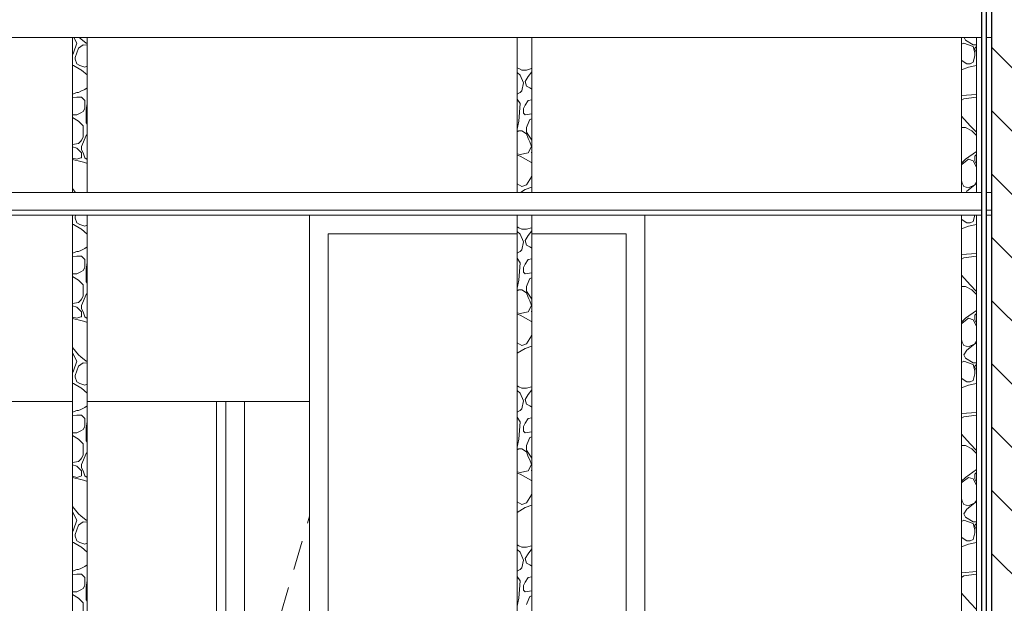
# Model space of a CAD drawing. Header units: millimetres. Extents: x -4481 to 79246, y -53000 to 18468.
# Tile 42 of 79: x 35245 to 37888, y 5118 to 6684. Entities that reach past the tile are written whole.
import ezdxf

# ---------------------------------------------------------------- set-up
doc = ezdxf.new("R2010")
doc.units = ezdxf.units.MM
doc.header["$MEASUREMENT"] = 0
for name, color, linetype in [('Nouveau_2D - Cotations pour 100ème', 7, 'Continuous'), ('Nouveau__Constr - Poteaux', 7, 'Continuous'), ('Nouveau__Constr - Poutres', 7, 'Continuous'), ('Nouveau__Murs int non porteurs - Cloisons', 7, 'Continuous'), ('Nouveau__Plafonds', 7, 'Continuous'), ('Nouveau_Exter - Environnement', 7, 'Continuous'), ('Nouveau_Fenêtres Archicad', 7, 'Continuous'), ('Nouveau_Portes Archicad', 7, 'Continuous')]:
    doc.layers.add(name, color=color, linetype=linetype)
doc.styles.add('STYLE_GENERE_2', font='arial.ttf')
doc.dimstyles.new('STYLE_GENERE__10', dxfattribs={"dimtxt": 175, "dimasz": 95, "dimexe": 0.18, "dimexo": 30247.210424, "dimgap": 0, "dimtad": 1, "dimlfac": 0.001, "dimzin": 0, "dimdsep": 46, "dimtxsty": 'STYLE_GENERE_2', "dimblk": 'ARROWHEAD_6', "dimblk1": 'ARROWHEAD_6', "dimblk2": 'ARROWHEAD_6', "dimcen": 0.09, "dimclrd": 1, "dimclre": 1, "dimclrt": 1, "dimazin": 0, "dimtfac": 1, "dimtdec": 4, "dimtmove": 0, "dimatfit": 3, "dimfxl": 0, "dimtolj": 1, "dimtzin": 0, "dimarcsym": 0})
doc.dimstyles.new('STYLE_GENERE__3', dxfattribs={"dimtxt": 150, "dimasz": 95, "dimexe": 0.18, "dimexo": 21916.318027, "dimgap": 0, "dimtad": 1, "dimlfac": 0.001, "dimzin": 0, "dimdsep": 46, "dimtxsty": 'STYLE_GENERE_2', "dimblk": 'ARROWHEAD_6', "dimblk1": 'ARROWHEAD_6', "dimblk2": 'ARROWHEAD_6', "dimcen": 0.09, "dimclrd": 7, "dimclre": 7, "dimclrt": 7, "dimazin": 0, "dimtfac": 1, "dimtdec": 4, "dimtmove": 0, "dimatfit": 3, "dimfxl": 0, "dimtolj": 1, "dimtzin": 0, "dimarcsym": 0})
doc.dimstyles.new('STYLE_GENERE__5', dxfattribs={"dimtxt": 150, "dimasz": 95, "dimexe": 0.18, "dimexo": 21959.829925, "dimgap": 0, "dimtad": 1, "dimlfac": 0.001, "dimzin": 0, "dimdsep": 46, "dimtxsty": 'STYLE_GENERE_2', "dimblk": 'ARROWHEAD_6', "dimblk1": 'ARROWHEAD_6', "dimblk2": 'ARROWHEAD_6', "dimcen": 0.09, "dimclrd": 7, "dimclre": 7, "dimclrt": 7, "dimazin": 0, "dimtfac": 1, "dimtdec": 4, "dimtmove": 0, "dimatfit": 3, "dimfxl": 0, "dimtolj": 1, "dimtzin": 0, "dimarcsym": 0})
doc.dimstyles.new('STYLE_GENERE__7', dxfattribs={"dimtxt": 150, "dimasz": 95, "dimexe": 0.18, "dimexo": 28568.917041, "dimgap": 0, "dimtad": 1, "dimlfac": 0.001, "dimzin": 0, "dimdsep": 46, "dimtxsty": 'STYLE_GENERE_2', "dimblk": 'ARROWHEAD_6', "dimblk1": 'ARROWHEAD_6', "dimblk2": 'ARROWHEAD_6', "dimcen": 0.09, "dimclrd": 7, "dimclre": 7, "dimclrt": 7, "dimazin": 0, "dimtfac": 1, "dimtdec": 4, "dimtmove": 0, "dimatfit": 3, "dimfxl": 0, "dimtolj": 1, "dimtzin": 0, "dimarcsym": 0})

# ---------------------------------------------------------------- blocks, each defined once
blk = doc.blocks.new('Élément de coupe_59')
at = {"layer": 'Nouveau__Murs int non porteurs - Cloisons', "color": 7, "linetype": 'Continuous', "lineweight": 30}
for p, q in [((37826, 6830.3), (37826, 6173)), ((37839, 6830.3), (37839, 6173)), ((37826, 6173), (37826, 6160)), ((37826, 6160), (37826, 3560)), ((37839, 6173), (37839, 6160)), ((37839, 6160), (37839, 3560))]:
    blk.add_line(p, q, dxfattribs=at)
blk = doc.blocks.new('Élément de coupe_147')
at = {"layer": 'Nouveau_Portes Archicad', "color": 7, "linetype": 'Continuous', "lineweight": 5}
for p, q in [((35023, 5660), (35386.3, 5660)), ((35426.3, 5660), (36023, 5660))]:
    blk.add_line(p, q, dxfattribs=at)
blk = doc.blocks.new('Élément de coupe_148')
at = {"layer": 'Nouveau_Fenêtres Archicad', "color": 7, "linetype": 'Continuous', "lineweight": 13}
for p, q in [((35773, 4610), (35773, 5660)), ((35798, 4635), (35798, 5660)), ((35848, 5660), (35848, 4635)), ((36017.4, 5333.5), (36023, 5352.6)), ((35980.8, 5208.8), (36003.3, 5285.5)), ((35944.3, 5084), (35966.8, 5160.8)), ((35907.7, 4959.3), (35930.2, 5036)), ((35871.1, 4834.5), (35893.6, 4911.3)), ((35848, 4755.6), (35857.1, 4786.5)), ((35995.8, 4753.7), (36023, 4776.9)), ((35834.6, 4709.8), (35848, 4755.6)), ((35896.9, 4669.4), (35957.8, 4721.3)), ((35798, 4585), (35820.5, 4661.8)), ((35798, 4585), (35798, 4635)), ((35798, 4585), (35856.6, 4635)), ((35848, 4635), (36023, 4635)), ((35856.6, 4635), (35858.9, 4636.9)), ((35773, 4580), (35773, 4610)), ((36023, 4585), (35798, 4585))]:
    blk.add_line(p, q, dxfattribs=at)
blk = doc.blocks.new('Élément de coupe_173')
at = {"layer": 'Nouveau__Constr - Poutres', "color": 7, "linetype": 'Continuous', "lineweight": 13}
for p, q in [((37826, 6636.2), (32678, 6636.2)), ((37853, 6636.2), (37839, 6636.2))]:
    blk.add_line(p, q, dxfattribs=at)
blk = doc.blocks.new('Élément de coupe_216')
at = {"layer": 'Nouveau_Fenêtres Archicad', "color": 7, "linetype": 'Continuous', "lineweight": 13}
for p, q in [((36023, 5660), (36023, 6160)), ((36923, 6160), (36923, 4580)), ((36023, 4580), (36023, 5660))]:
    blk.add_line(p, q, dxfattribs=at)
at = {"layer": 'Nouveau_Fenêtres Archicad', "color": 7, "linetype": 'Continuous', "lineweight": 18}
for p, q in [((36073, 4580), (36073, 6110)), ((36073, 6110), (36579.7, 6110)), ((36619.7, 6110), (36873, 6110)), ((36873, 6110), (36873, 4580))]:
    blk.add_line(p, q, dxfattribs=at)
blk = doc.blocks.new('Élément de coupe_257')
at = {"layer": 'Nouveau__Plafonds', "color": 7, "linetype": 'Continuous', "lineweight": 5}
for p, q in [((37826, 6221), (25100, 6221)), ((37853, 6221), (37839, 6221)), ((37826, 6173), (25100, 6173)), ((37826, 6160), (32693, 6160)), ((37853, 6173), (37839, 6173)), ((37853, 6160), (37839, 6160))]:
    blk.add_line(p, q, dxfattribs=at)
blk = doc.blocks.new('*X283')
at = {"layer": 'Nouveau__Constr - Poteaux', "color": 7, "linetype": 'Continuous', "lineweight": 13}
for p, q in [((35398.2, 6621), (35390.6, 6636.2)), ((35404.8, 6636.2), (35408.9, 6633)), ((35408.9, 6633), (35423.8, 6621)), ((35389.7, 6595.4), (35398.2, 6621)), ((35394, 6582.6), (35402.5, 6608.2)), ((35402.5, 6608.2), (35408.9, 6612.5)), ((35408.9, 6612.5), (35415.3, 6616.8)), ((35415.3, 6616.8), (35426.3, 6615.5)), ((35423.8, 6621), (35426.3, 6621)), ((35386.3, 6591), (35389.7, 6595.4)), ((35394, 6578.4), (35394, 6582.6)), ((35389.7, 6561.3), (35386.3, 6562.4)), ((35408.9, 6549.8), (35389.7, 6561.3)), ((35398.2, 6565.6), (35394, 6578.4)), ((35406.8, 6561.3), (35398.2, 6565.6)), ((35408.9, 6560.6), (35406.8, 6561.3)), ((35419.6, 6557), (35408.9, 6560.6)), ((35419.6, 6557), (35426.3, 6559.3)), ((35411, 6548.5), (35408.9, 6549.8)), ((35426.3, 6535.8), (35411, 6548.5)), ((35419.6, 6497.3), (35426.3, 6501.8)), ((35386.3, 6484.8), (35398.2, 6488.8)), ((35398.2, 6476), (35386.3, 6474.9)), ((35398.2, 6488.8), (35402.5, 6488.8)), ((35408.9, 6476), (35398.2, 6476)), ((35402.5, 6488.8), (35408.9, 6492)), ((35408.9, 6492), (35419.6, 6497.3)), ((35411, 6476), (35408.9, 6476)), ((35419.6, 6467.5), (35411, 6476)), ((35419.6, 6467.5), (35419.6, 6446.1)), ((35423.8, 6441.9), (35426.3, 6459.4)), ((35386.3, 6429.1), (35398.2, 6429.1)), ((35402.5, 6412), (35386.3, 6421.7)), ((35408.9, 6434.4), (35398.2, 6429.1)), ((35415.3, 6437.6), (35408.9, 6434.4)), ((35419.6, 6446.1), (35415.3, 6437.6)), ((35423.8, 6424.8), (35423.8, 6441.9)), ((35423.8, 6407.7), (35423.8, 6424.8)), ((35408.9, 6405.6), (35402.5, 6412)), ((35415.3, 6399.2), (35408.9, 6405.6)), ((35415.3, 6369.3), (35415.3, 6399.2)), ((35426.3, 6404), (35423.8, 6407.7)), ((35423.8, 6373.6), (35411, 6343.7)), ((35411, 6360.8), (35415.3, 6369.3)), ((35426.3, 6376.1), (35423.8, 6373.6)), ((35386.3, 6349), (35402.5, 6352.3)), ((35386.3, 6343.4), (35398.2, 6339.5)), ((35402.5, 6352.3), (35408.9, 6358.7)), ((35408.9, 6358.7), (35411, 6360.8)), ((35411, 6343.7), (35411, 6335.2)), ((35398.2, 6339.5), (35408.9, 6328.8)), ((35408.9, 6328.8), (35411, 6326.7)), ((35411, 6335.2), (35415.3, 6326.7)), ((35411, 6326.7), (35411, 6313.9)), ((35415.3, 6326.7), (35419.6, 6313.9)), ((35398.2, 6309.6), (35386.3, 6312.6)), ((35408.9, 6303.7), (35386.3, 6309.4)), ((35408.9, 6313.2), (35398.2, 6309.6)), ((35411, 6313.9), (35408.9, 6313.2)), ((35419.6, 6301.1), (35408.9, 6303.7)), ((35419.6, 6313.9), (35426.3, 6309.4)), ((35426.3, 6298.8), (35419.6, 6301.1)), ((35386.3, 6231.7), (35394.9, 6221))]:
    blk.add_line(p, q, dxfattribs=at)
blk = doc.blocks.new('*X284')
at = {"layer": 'Nouveau__Constr - Poteaux', "color": 7, "linetype": 'Continuous', "lineweight": 13}
for p, q in [((35394, 6156), (35395.3, 6160)), ((35389.7, 6134.7), (35386.3, 6135.8)), ((35408.9, 6123.2), (35389.7, 6134.7)), ((35394, 6151.8), (35394, 6156)), ((35398.2, 6139), (35394, 6151.8)), ((35406.8, 6134.7), (35398.2, 6139)), ((35408.9, 6134), (35406.8, 6134.7)), ((35419.6, 6130.4), (35408.9, 6134)), ((35419.6, 6130.4), (35426.3, 6132.7)), ((35411, 6121.9), (35408.9, 6123.2)), ((35426.3, 6109.1), (35411, 6121.9)), ((35386.3, 6058.2), (35398.2, 6062.2)), ((35398.2, 6062.2), (35402.5, 6062.2)), ((35402.5, 6062.2), (35408.9, 6065.4)), ((35408.9, 6065.4), (35419.6, 6070.7)), ((35419.6, 6070.7), (35426.3, 6075.2)), ((35398.2, 6049.4), (35386.3, 6048.3)), ((35408.9, 6049.4), (35398.2, 6049.4)), ((35411, 6049.4), (35408.9, 6049.4)), ((35419.6, 6040.8), (35411, 6049.4)), ((35419.6, 6040.8), (35419.6, 6019.5)), ((35423.8, 6015.2), (35426.3, 6032.8)), ((35386.3, 6002.4), (35398.2, 6002.4)), ((35408.9, 6007.8), (35398.2, 6002.4)), ((35415.3, 6011), (35408.9, 6007.8)), ((35419.6, 6019.5), (35415.3, 6011)), ((35423.8, 5998.2), (35423.8, 6015.2)), ((35402.5, 5985.4), (35386.3, 5995.1)), ((35408.9, 5979), (35402.5, 5985.4)), ((35415.3, 5972.6), (35408.9, 5979)), ((35415.3, 5942.7), (35415.3, 5972.6)), ((35423.8, 5981.1), (35423.8, 5998.2)), ((35426.3, 5977.4), (35423.8, 5981.1)), ((35423.8, 5947), (35411, 5917.1)), ((35426.3, 5949.5), (35423.8, 5947)), ((35386.3, 5922.4), (35402.5, 5925.7)), ((35402.5, 5925.7), (35408.9, 5932.1)), ((35408.9, 5932.1), (35411, 5934.2)), ((35411, 5934.2), (35415.3, 5942.7)), ((35386.3, 5916.8), (35398.2, 5912.9)), ((35398.2, 5912.9), (35408.9, 5902.2)), ((35408.9, 5902.2), (35411, 5900.1)), ((35411, 5917.1), (35411, 5908.6)), ((35411, 5908.6), (35415.3, 5900.1)), ((35411, 5900.1), (35411, 5887.3)), ((35415.3, 5900.1), (35419.6, 5887.3)), ((35398.2, 5883), (35386.3, 5886)), ((35408.9, 5877.1), (35386.3, 5882.8)), ((35408.9, 5886.6), (35398.2, 5883)), ((35411, 5887.3), (35408.9, 5886.6)), ((35419.6, 5874.5), (35408.9, 5877.1)), ((35419.6, 5887.3), (35426.3, 5882.8)), ((35426.3, 5872.2), (35419.6, 5874.5)), ((35386.3, 5805.1), (35402.5, 5784.9)), ((35389.7, 5784.9), (35386.3, 5789.4)), ((35398.2, 5767.8), (35389.7, 5784.9)), ((35389.7, 5742.2), (35398.2, 5767.8)), ((35402.5, 5784.9), (35408.9, 5779.8)), ((35408.9, 5779.8), (35423.8, 5767.8)), ((35408.9, 5759.3), (35415.3, 5763.5)), ((35415.3, 5763.5), (35426.3, 5762.3)), ((35423.8, 5767.8), (35426.3, 5767.8)), ((35386.3, 5737.7), (35389.7, 5742.2)), ((35394, 5729.4), (35402.5, 5755)), ((35402.5, 5755), (35408.9, 5759.3)), ((35389.7, 5708.1), (35386.3, 5709.2)), ((35408.9, 5696.6), (35389.7, 5708.1)), ((35394, 5725.2), (35394, 5729.4)), ((35398.2, 5712.4), (35394, 5725.2)), ((35406.8, 5708.1), (35398.2, 5712.4)), ((35408.9, 5707.4), (35406.8, 5708.1)), ((35419.6, 5703.8), (35408.9, 5707.4)), ((35411, 5695.3), (35408.9, 5696.6)), ((35426.3, 5682.5), (35411, 5695.3)), ((35419.6, 5703.8), (35426.3, 5706.1)), ((35386.3, 5631.6), (35398.2, 5635.6)), ((35398.2, 5635.6), (35402.5, 5635.6)), ((35402.5, 5635.6), (35408.9, 5638.8)), ((35408.9, 5638.8), (35419.6, 5644.1)), ((35419.6, 5644.1), (35426.3, 5648.6)), ((35398.2, 5622.8), (35386.3, 5621.7)), ((35408.9, 5622.8), (35398.2, 5622.8)), ((35411, 5622.8), (35408.9, 5622.8)), ((35419.6, 5614.2), (35411, 5622.8)), ((35419.6, 5614.2), (35419.6, 5592.9)), ((35423.8, 5588.6), (35426.3, 5606.2)), ((35408.9, 5581.2), (35398.2, 5575.8)), ((35415.3, 5584.4), (35408.9, 5581.2)), ((35419.6, 5592.9), (35415.3, 5584.4)), ((35423.8, 5571.6), (35423.8, 5588.6)), ((35386.3, 5575.8), (35398.2, 5575.8)), ((35402.5, 5558.8), (35386.3, 5568.5)), ((35408.9, 5552.4), (35402.5, 5558.8)), ((35415.3, 5546), (35408.9, 5552.4)), ((35423.8, 5554.5), (35423.8, 5571.6)), ((35426.3, 5550.7), (35423.8, 5554.5)), ((35415.3, 5516.1), (35415.3, 5546)), ((35386.3, 5495.8), (35402.5, 5499)), ((35402.5, 5499), (35408.9, 5505.4)), ((35408.9, 5505.4), (35411, 5507.6)), ((35423.8, 5520.4), (35411, 5490.5)), ((35411, 5507.6), (35415.3, 5516.1)), ((35426.3, 5522.9), (35423.8, 5520.4)), ((35386.3, 5490.2), (35398.2, 5486.2)), ((35398.2, 5486.2), (35408.9, 5475.6)), ((35408.9, 5475.6), (35411, 5473.4)), ((35411, 5490.5), (35411, 5482)), ((35411, 5482), (35415.3, 5473.4)), ((35411, 5473.4), (35411, 5460.7)), ((35415.3, 5473.4), (35419.6, 5460.7)), ((35398.2, 5456.4), (35386.3, 5459.4)), ((35408.9, 5450.5), (35386.3, 5456.2)), ((35408.9, 5459.9), (35398.2, 5456.4)), ((35411, 5460.7), (35408.9, 5459.9)), ((35419.6, 5447.9), (35408.9, 5450.5)), ((35419.6, 5460.7), (35426.3, 5456.1)), ((35426.3, 5445.6), (35419.6, 5447.9)), ((35386.3, 5378.5), (35402.5, 5358.3)), ((35389.7, 5358.3), (35386.3, 5362.8)), ((35398.2, 5341.2), (35389.7, 5358.3)), ((35389.7, 5315.6), (35398.2, 5341.2)), ((35402.5, 5358.3), (35408.9, 5353.1)), ((35408.9, 5353.1), (35423.8, 5341.2)), ((35423.8, 5341.2), (35426.3, 5341.2)), ((35386.3, 5311.1), (35389.7, 5315.6)), ((35394, 5302.8), (35402.5, 5328.4)), ((35402.5, 5328.4), (35408.9, 5332.7)), ((35408.9, 5332.7), (35415.3, 5336.9)), ((35415.3, 5336.9), (35426.3, 5335.7)), ((35394, 5298.5), (35394, 5302.8)), ((35398.2, 5285.7), (35394, 5298.5)), ((35406.8, 5281.5), (35398.2, 5285.7)), ((35389.7, 5281.5), (35386.3, 5282.6)), ((35408.9, 5270), (35389.7, 5281.5)), ((35408.9, 5280.8), (35406.8, 5281.5)), ((35419.6, 5277.2), (35408.9, 5280.8)), ((35411, 5268.7), (35408.9, 5270)), ((35426.3, 5255.9), (35411, 5268.7)), ((35419.6, 5277.2), (35426.3, 5279.5)), ((35386.3, 5205), (35398.2, 5208.9)), ((35398.2, 5208.9), (35402.5, 5208.9)), ((35402.5, 5208.9), (35408.9, 5212.1)), ((35408.9, 5212.1), (35419.6, 5217.5)), ((35419.6, 5217.5), (35426.3, 5222)), ((35398.2, 5196.2), (35386.3, 5195.1)), ((35408.9, 5196.2), (35398.2, 5196.2)), ((35411, 5196.2), (35408.9, 5196.2)), ((35419.6, 5187.6), (35411, 5196.2)), ((35419.6, 5187.6), (35419.6, 5166.3)), ((35423.8, 5162), (35426.3, 5179.6)), ((35408.9, 5154.6), (35398.2, 5149.2)), ((35415.3, 5157.8), (35408.9, 5154.6)), ((35419.6, 5166.3), (35415.3, 5157.8)), ((35423.8, 5145), (35423.8, 5162)), ((35386.3, 5149.2), (35398.2, 5149.2)), ((35402.5, 5132.2), (35386.3, 5141.9)), ((35408.9, 5125.8), (35402.5, 5132.2)), ((35423.8, 5127.9), (35423.8, 5145)), ((35426.3, 5124.1), (35423.8, 5127.9)), ((35415.3, 5119.4), (35408.9, 5125.8)), ((35415.3, 5089.5), (35415.3, 5119.4))]:
    blk.add_line(p, q, dxfattribs=at)
blk = doc.blocks.new('Élément de coupe_260')
at = {"layer": 'Nouveau__Constr - Poteaux', "color": 7, "linetype": 'Continuous', "lineweight": 13}
for p, q in [((35386.3, 6221), (35386.3, 6636.2)), ((35426.3, 6221), (35426.3, 6636.2)), ((35386.3, 4580), (35386.3, 6160)), ((35426.3, 4580), (35426.3, 6160))]:
    blk.add_line(p, q, dxfattribs=at)
at = {"layer": 'Nouveau__Constr - Poteaux', "lineweight": 0}
for name in ['*X283', '*X284']:
    blk.add_blockref(name, (0, 0), dxfattribs=at)
blk = doc.blocks.new('*X286')
at = {"layer": 'Nouveau__Constr - Poteaux', "color": 7, "linetype": 'Continuous', "lineweight": 13}
for p, q in [((36579.7, 6128.4), (36584.2, 6126.2)), ((36588.5, 6109.1), (36579.7, 6115.7)), ((36584.2, 6126.2), (36592.8, 6121.9)), ((36597, 6087.8), (36588.5, 6109.1)), ((36592.8, 6121.9), (36605.6, 6121.9)), ((36609.8, 6104.8), (36601.3, 6092)), ((36605.6, 6121.9), (36618.4, 6126.2)), ((36619.7, 6118), (36609.8, 6104.8)), ((36618.4, 6126.2), (36619.7, 6127.5)), ((36592.8, 6066.4), (36597, 6087.8)), ((36601.3, 6092), (36605.6, 6079.2)), ((36605.6, 6079.2), (36614.1, 6075)), ((36579.7, 6058), (36580, 6057.9)), ((36580, 6057.9), (36588.5, 6062.2)), ((36588.5, 6062.2), (36592.8, 6066.4)), ((36614.1, 6075), (36619.7, 6071.6)), ((36588.5, 6032.3), (36579.7, 6044.1)), ((36584.2, 5985.4), (36588.5, 6032.3)), ((36601.3, 6028), (36597, 6019.5)), ((36609.8, 6040.8), (36601.3, 6028)), ((36619.7, 6042.8), (36609.8, 6040.8)), ((36597, 6019.5), (36597, 6006.7)), ((36597, 6006.7), (36601.3, 6002.4)), ((36601.3, 6002.4), (36619.7, 6004.7)), ((36580, 5964.1), (36581.7, 5972.6)), ((36581.7, 5972.6), (36584.2, 5985.4)), ((36607.3, 5972.6), (36605.6, 5968.3)), ((36614.1, 5989.7), (36607.3, 5972.6)), ((36619.7, 5991.9), (36614.1, 5989.7)), ((36579.7, 5963.8), (36580, 5964.1)), ((36584.2, 5959.8), (36579.7, 5956.8)), ((36592.8, 5959.8), (36584.2, 5959.8)), ((36605.6, 5951.3), (36592.8, 5959.8)), ((36605.6, 5968.3), (36605.6, 5955.5)), ((36605.6, 5955.5), (36614.1, 5942.7)), ((36609.8, 5938.5), (36605.6, 5951.3)), ((36614.1, 5929.9), (36609.8, 5938.5)), ((36614.1, 5942.7), (36619.7, 5934.3)), ((36618.4, 5917.1), (36614.1, 5929.9)), ((36579.7, 5898), (36588.5, 5895.8)), ((36588.5, 5891.5), (36579.7, 5894)), ((36588.5, 5895.8), (36609.8, 5900.1)), ((36609.8, 5900.1), (36618.4, 5917.1)), ((36618.4, 5900.1), (36619.7, 5905.3)), ((36619.7, 5898.7), (36618.4, 5900.1)), ((36618.4, 5874.5), (36588.5, 5891.5)), ((36619.7, 5871.8), (36618.4, 5874.5)), ((36618.4, 5836.1), (36619.7, 5841.4)), ((36592.8, 5810.5), (36579.7, 5817)), ((36605.6, 5814.7), (36592.8, 5810.5)), ((36605.6, 5814.7), (36618.4, 5836.1)), ((36618.4, 5836.1), (36605.6, 5814.7)), ((36580, 5797.7), (36579.7, 5798.5)), ((36579.7, 5797.4), (36580, 5797.7)), ((36580, 5789.1), (36579.7, 5789)), ((36601.3, 5801.9), (36580, 5789.1)), ((36619.7, 5808.1), (36601.3, 5801.9)), ((36579.7, 5701.8), (36584.2, 5699.6)), ((36588.5, 5682.5), (36579.7, 5689.1)), ((36584.2, 5699.6), (36592.8, 5695.3)), ((36597, 5661.2), (36588.5, 5682.5)), ((36592.8, 5695.3), (36605.6, 5695.3)), ((36605.6, 5695.3), (36618.4, 5699.6)), ((36619.7, 5691.4), (36609.8, 5678.2)), ((36618.4, 5699.6), (36619.7, 5700.9)), ((36592.8, 5639.8), (36597, 5661.2)), ((36609.8, 5678.2), (36601.3, 5665.4)), ((36601.3, 5665.4), (36605.6, 5652.6)), ((36579.7, 5631.4), (36580, 5631.3)), ((36580, 5631.3), (36588.5, 5635.6)), ((36588.5, 5635.6), (36592.8, 5639.8)), ((36605.6, 5652.6), (36614.1, 5648.4)), ((36614.1, 5648.4), (36619.7, 5645)), ((36588.5, 5605.7), (36579.7, 5617.5)), ((36584.2, 5558.8), (36588.5, 5605.7)), ((36609.8, 5614.2), (36601.3, 5601.4)), ((36619.7, 5616.2), (36609.8, 5614.2)), ((36601.3, 5601.4), (36597, 5592.9)), ((36597, 5592.9), (36597, 5580.1)), ((36597, 5580.1), (36601.3, 5575.8)), ((36601.3, 5575.8), (36619.7, 5578.1)), ((36581.7, 5546), (36584.2, 5558.8)), ((36614.1, 5563), (36607.3, 5546)), ((36619.7, 5565.3), (36614.1, 5563)), ((36579.7, 5537.2), (36580, 5537.4)), ((36584.2, 5533.2), (36579.7, 5530.1)), ((36580, 5537.4), (36581.7, 5546)), ((36592.8, 5533.2), (36584.2, 5533.2)), ((36605.6, 5524.6), (36592.8, 5533.2)), ((36607.3, 5546), (36605.6, 5541.7)), ((36605.6, 5541.7), (36605.6, 5528.9)), ((36605.6, 5528.9), (36614.1, 5516.1)), ((36609.8, 5511.8), (36605.6, 5524.6)), ((36614.1, 5503.3), (36609.8, 5511.8)), ((36614.1, 5516.1), (36619.7, 5507.7)), ((36618.4, 5490.5), (36614.1, 5503.3)), ((36579.7, 5471.4), (36588.5, 5469.2)), ((36588.5, 5469.2), (36609.8, 5473.4)), ((36609.8, 5473.4), (36618.4, 5490.5)), ((36618.4, 5473.4), (36619.7, 5478.7)), ((36619.7, 5472.1), (36618.4, 5473.4)), ((36588.5, 5464.9), (36579.7, 5467.4)), ((36618.4, 5447.9), (36588.5, 5464.9)), ((36619.7, 5445.2), (36618.4, 5447.9)), ((36605.6, 5388.1), (36618.4, 5409.5)), ((36618.4, 5409.5), (36605.6, 5388.1)), ((36618.4, 5409.5), (36619.7, 5414.7)), ((36592.8, 5383.9), (36579.7, 5390.4)), ((36580, 5371.1), (36579.7, 5371.9)), ((36579.7, 5370.8), (36580, 5371.1)), ((36601.3, 5375.3), (36580, 5362.5)), ((36605.6, 5388.1), (36592.8, 5383.9)), ((36619.7, 5381.5), (36601.3, 5375.3)), ((36580, 5362.5), (36579.7, 5362.4)), ((36579.7, 5275.2), (36584.2, 5272.9)), ((36588.5, 5255.9), (36579.7, 5262.5)), ((36584.2, 5272.9), (36592.8, 5268.7)), ((36592.8, 5268.7), (36605.6, 5268.7)), ((36605.6, 5268.7), (36618.4, 5272.9)), ((36619.7, 5264.7), (36609.8, 5251.6)), ((36618.4, 5272.9), (36619.7, 5274.3)), ((36597, 5234.5), (36588.5, 5255.9)), ((36592.8, 5213.2), (36597, 5234.5)), ((36609.8, 5251.6), (36601.3, 5238.8)), ((36601.3, 5238.8), (36605.6, 5226)), ((36580, 5204.7), (36588.5, 5208.9)), ((36588.5, 5208.9), (36592.8, 5213.2)), ((36605.6, 5226), (36614.1, 5221.7)), ((36614.1, 5221.7), (36619.7, 5218.4)), ((36579.7, 5204.7), (36580, 5204.7)), ((36588.5, 5179.1), (36579.7, 5190.8)), ((36609.8, 5187.6), (36601.3, 5174.8)), ((36619.7, 5189.6), (36609.8, 5187.6)), ((36584.2, 5132.2), (36588.5, 5179.1)), ((36601.3, 5174.8), (36597, 5166.3)), ((36597, 5166.3), (36597, 5153.5)), ((36597, 5153.5), (36601.3, 5149.2)), ((36581.7, 5119.4), (36584.2, 5132.2)), ((36601.3, 5149.2), (36619.7, 5151.5)), ((36614.1, 5136.4), (36607.3, 5119.4)), ((36619.7, 5138.7), (36614.1, 5136.4)), ((36580, 5110.8), (36581.7, 5119.4)), ((36607.3, 5119.4), (36605.6, 5115.1))]:
    blk.add_line(p, q, dxfattribs=at)
blk = doc.blocks.new('*X287')
at = {"layer": 'Nouveau__Constr - Poteaux', "color": 7, "linetype": 'Continuous', "lineweight": 13}
for p, q in [((36579.7, 6555.1), (36584.2, 6552.8)), ((36618.4, 6552.8), (36619.7, 6554.1)), ((36588.5, 6535.7), (36579.7, 6542.3)), ((36584.2, 6552.8), (36592.8, 6548.5)), ((36597, 6514.4), (36588.5, 6535.7)), ((36592.8, 6548.5), (36605.6, 6548.5)), ((36609.8, 6531.4), (36601.3, 6518.7)), ((36605.6, 6548.5), (36618.4, 6552.8)), ((36619.7, 6544.6), (36609.8, 6531.4)), ((36592.8, 6493.1), (36597, 6514.4)), ((36601.3, 6518.7), (36605.6, 6505.9)), ((36605.6, 6505.9), (36614.1, 6501.6)), ((36614.1, 6501.6), (36619.7, 6498.2)), ((36579.7, 6484.6), (36580, 6484.5)), ((36580, 6484.5), (36588.5, 6488.8)), ((36588.5, 6488.8), (36592.8, 6493.1)), ((36588.5, 6458.9), (36579.7, 6470.7)), ((36584.2, 6412), (36588.5, 6458.9)), ((36601.3, 6454.7), (36597, 6446.1)), ((36609.8, 6467.5), (36601.3, 6454.7)), ((36619.7, 6469.4), (36609.8, 6467.5)), ((36597, 6446.1), (36597, 6433.3)), ((36597, 6433.3), (36601.3, 6429.1)), ((36601.3, 6429.1), (36619.7, 6431.4)), ((36580, 6390.7), (36581.7, 6399.2)), ((36581.7, 6399.2), (36584.2, 6412)), ((36607.3, 6399.2), (36605.6, 6394.9)), ((36614.1, 6416.3), (36607.3, 6399.2)), ((36619.7, 6418.5), (36614.1, 6416.3)), ((36579.7, 6390.5), (36580, 6390.7)), ((36584.2, 6386.4), (36579.7, 6383.4)), ((36592.8, 6386.4), (36584.2, 6386.4)), ((36605.6, 6377.9), (36592.8, 6386.4)), ((36605.6, 6394.9), (36605.6, 6382.1)), ((36605.6, 6382.1), (36614.1, 6369.3)), ((36609.8, 6365.1), (36605.6, 6377.9)), ((36614.1, 6369.3), (36619.7, 6361)), ((36614.1, 6356.5), (36609.8, 6365.1)), ((36609.8, 6326.7), (36618.4, 6343.7)), ((36618.4, 6343.7), (36614.1, 6356.5)), ((36579.7, 6324.6), (36588.5, 6322.4)), ((36588.5, 6318.1), (36579.7, 6320.7)), ((36588.5, 6322.4), (36609.8, 6326.7)), ((36618.4, 6301.1), (36588.5, 6318.1)), ((36618.4, 6326.7), (36619.7, 6332)), ((36619.7, 6325.4), (36618.4, 6326.7)), ((36619.7, 6298.4), (36618.4, 6301.1)), ((36618.4, 6262.7), (36619.7, 6268)), ((36592.8, 6237.1), (36579.7, 6243.6)), ((36605.6, 6241.4), (36592.8, 6237.1)), ((36605.6, 6241.4), (36618.4, 6262.7)), ((36618.4, 6262.7), (36605.6, 6241.4)), ((36580, 6224.3), (36579.7, 6225.1)), ((36579.7, 6224), (36580, 6224.3)), ((36601.3, 6228.6), (36588.7, 6221)), ((36619.7, 6234.7), (36601.3, 6228.6))]:
    blk.add_line(p, q, dxfattribs=at)
blk = doc.blocks.new('Élément de coupe_261')
at = {"layer": 'Nouveau__Constr - Poteaux', "color": 7, "linetype": 'Continuous', "lineweight": 13}
for p, q in [((36579.7, 6221), (36579.7, 6636.2)), ((36619.7, 6221), (36619.7, 6636.2)), ((36579.7, 4580), (36579.7, 6160)), ((36619.7, 4580), (36619.7, 6160))]:
    blk.add_line(p, q, dxfattribs=at)
at = {"layer": 'Nouveau__Constr - Poteaux', "lineweight": 0}
for name in ['*X287', '*X286']:
    blk.add_blockref(name, (0, 0), dxfattribs=at)
blk = doc.blocks.new('*X289')
at = {"layer": 'Nouveau__Constr - Poteaux', "color": 7, "linetype": 'Continuous', "lineweight": 13}
for p, q in [((37779.7, 6636.2), (37783, 6629.6)), ((37778.7, 6621), (37773, 6618.2)), ((37804.3, 6612.5), (37778.7, 6621)), ((37783, 6629.6), (37804.3, 6616.8)), ((37804.3, 6616.8), (37812.9, 6616.8)), ((37808.6, 6595.4), (37804.3, 6612.5)), ((37808.6, 6608.2), (37812.9, 6612.5)), ((37808.6, 6604), (37808.6, 6608.2)), ((37812.9, 6616.8), (37813, 6616.9)), ((37813, 6612.6), (37812.9, 6612.5)), ((37808.6, 6586.9), (37804.3, 6569.8)), ((37808.6, 6604), (37812.9, 6595.4)), ((37808.6, 6595.4), (37808.6, 6586.9)), ((37812.9, 6595.4), (37812.9, 6586.9)), ((37812.9, 6586.9), (37812.9, 6582.6)), ((37812.9, 6582.6), (37813, 6582.4)), ((37773, 6575.6), (37774.5, 6574.1)), ((37791.5, 6557), (37773, 6549.6)), ((37787.3, 6565.6), (37774.5, 6574.1)), ((37795.8, 6565.6), (37787.3, 6565.6)), ((37812.9, 6561.3), (37791.5, 6557)), ((37804.3, 6569.8), (37795.8, 6565.6)), ((37813, 6561.3), (37812.9, 6561.3)), ((37773, 6480.5), (37813, 6483.8)), ((37813, 6476.6), (37778.7, 6471.7)), ((37778.7, 6471.7), (37773, 6467.9)), ((37773, 6425.3), (37795.8, 6399.2)), ((37795.8, 6399.2), (37813, 6382)), ((37783, 6394.9), (37773, 6394.9)), ((37800.1, 6386.4), (37783, 6394.9)), ((37812.9, 6373.6), (37800.1, 6386.4)), ((37813, 6373.4), (37812.9, 6373.6)), ((37783, 6309.6), (37812.9, 6330.9)), ((37808.6, 6318.1), (37813, 6322.5)), ((37808.6, 6305.3), (37808.6, 6318.1)), ((37812.9, 6330.9), (37813, 6331.1)), ((37773, 6299.6), (37783, 6309.6)), ((37774.5, 6296.8), (37773, 6293.1)), ((37791.5, 6309.6), (37774.5, 6296.8)), ((37804.3, 6305.3), (37791.5, 6309.6)), ((37812.9, 6288.3), (37804.3, 6305.3)), ((37808.6, 6305.3), (37813, 6296.5)), ((37813, 6287.9), (37812.9, 6288.3)), ((37773, 6251.5), (37774.5, 6245.6)), ((37774.5, 6245.6), (37778.7, 6237.1)), ((37778.7, 6237.1), (37791.5, 6232.8)), ((37808.6, 6241.4), (37787.3, 6224.3)), ((37791.5, 6232.8), (37808.6, 6241.4)), ((37808.6, 6241.4), (37813, 6248)), ((37813, 6242.5), (37808.6, 6241.4)), ((37787.3, 6224.3), (37785.1, 6221))]:
    blk.add_line(p, q, dxfattribs=at)
blk = doc.blocks.new('*X290')
at = {"layer": 'Nouveau__Constr - Poteaux', "color": 7, "linetype": 'Continuous', "lineweight": 13}
for p, q in [((37808.5, 6160), (37804.3, 6143.2)), ((37812.9, 6160), (37812.9, 6156)), ((37773, 6149), (37774.5, 6147.5)), ((37787.3, 6139), (37774.5, 6147.5)), ((37795.8, 6139), (37787.3, 6139)), ((37812.9, 6134.7), (37791.5, 6130.4)), ((37804.3, 6143.2), (37795.8, 6139)), ((37812.9, 6156), (37813, 6155.8)), ((37813, 6134.7), (37812.9, 6134.7)), ((37791.5, 6130.4), (37773, 6123)), ((37773, 6053.9), (37813, 6057.2)), ((37778.7, 6045.1), (37773, 6041.3)), ((37813, 6050), (37778.7, 6045.1)), ((37773, 5998.6), (37795.8, 5972.6)), ((37795.8, 5972.6), (37813, 5955.4)), ((37783, 5968.3), (37773, 5968.3)), ((37800.1, 5959.8), (37783, 5968.3)), ((37812.9, 5947), (37800.1, 5959.8)), ((37813, 5946.8), (37812.9, 5947)), ((37783, 5883), (37812.9, 5904.3)), ((37808.6, 5891.5), (37813, 5895.9)), ((37812.9, 5904.3), (37813, 5904.5)), ((37773, 5873), (37783, 5883)), ((37774.5, 5870.2), (37773, 5866.5)), ((37791.5, 5883), (37774.5, 5870.2)), ((37804.3, 5878.7), (37791.5, 5883)), ((37812.9, 5861.7), (37804.3, 5878.7)), ((37808.6, 5878.7), (37808.6, 5891.5)), ((37808.6, 5878.7), (37813, 5869.9)), ((37813, 5861.3), (37812.9, 5861.7)), ((37773, 5824.9), (37774.5, 5819)), ((37774.5, 5819), (37778.7, 5810.5)), ((37808.6, 5814.7), (37787.3, 5797.7)), ((37791.5, 5806.2), (37808.6, 5814.7)), ((37808.6, 5814.7), (37813, 5821.3)), ((37813, 5815.8), (37808.6, 5814.7)), ((37778.7, 5810.5), (37791.5, 5806.2)), ((37787.3, 5797.7), (37778.7, 5784.9)), ((37778.7, 5767.8), (37773, 5764.9)), ((37778.7, 5784.9), (37783, 5776.3)), ((37804.3, 5759.3), (37778.7, 5767.8)), ((37783, 5776.3), (37804.3, 5763.5)), ((37804.3, 5763.5), (37812.9, 5763.5)), ((37812.9, 5763.5), (37813, 5763.6)), ((37808.6, 5742.2), (37804.3, 5759.3)), ((37808.6, 5755), (37812.9, 5759.3)), ((37808.6, 5750.7), (37808.6, 5755)), ((37808.6, 5750.7), (37812.9, 5742.2)), ((37808.6, 5742.2), (37808.6, 5733.7)), ((37813, 5759.4), (37812.9, 5759.3)), ((37812.9, 5742.2), (37812.9, 5733.7)), ((37773, 5722.4), (37774.5, 5720.9)), ((37787.3, 5712.4), (37774.5, 5720.9)), ((37795.8, 5712.4), (37787.3, 5712.4)), ((37812.9, 5708.1), (37791.5, 5703.8)), ((37804.3, 5716.6), (37795.8, 5712.4)), ((37808.6, 5733.7), (37804.3, 5716.6)), ((37812.9, 5733.7), (37812.9, 5729.4)), ((37812.9, 5729.4), (37813, 5729.1)), ((37813, 5708), (37812.9, 5708.1)), ((37791.5, 5703.8), (37773, 5696.4)), ((37773, 5627.3), (37813, 5630.6)), ((37778.7, 5618.5), (37773, 5614.7)), ((37813, 5623.4), (37778.7, 5618.5)), ((37773, 5572), (37795.8, 5546)), ((37783, 5541.7), (37773, 5541.7)), ((37800.1, 5533.2), (37783, 5541.7)), ((37795.8, 5546), (37813, 5528.8)), ((37812.9, 5520.4), (37800.1, 5533.2)), ((37813, 5520.2), (37812.9, 5520.4)), ((37783, 5456.4), (37812.9, 5477.7)), ((37812.9, 5477.7), (37813, 5477.9)), ((37773, 5446.4), (37783, 5456.4)), ((37791.5, 5456.4), (37774.5, 5443.6)), ((37804.3, 5452.1), (37791.5, 5456.4)), ((37812.9, 5435.1), (37804.3, 5452.1)), ((37808.6, 5464.9), (37813, 5469.3)), ((37808.6, 5452.1), (37808.6, 5464.9)), ((37808.6, 5452.1), (37813, 5443.3)), ((37774.5, 5443.6), (37773, 5439.9)), ((37813, 5434.6), (37812.9, 5435.1)), ((37773, 5398.3), (37774.5, 5392.4)), ((37774.5, 5392.4), (37778.7, 5383.9)), ((37808.6, 5388.1), (37813, 5394.7)), ((37778.7, 5383.9), (37791.5, 5379.6)), ((37787.3, 5371.1), (37778.7, 5358.3)), ((37808.6, 5388.1), (37787.3, 5371.1)), ((37791.5, 5379.6), (37808.6, 5388.1)), ((37813, 5389.2), (37808.6, 5388.1)), ((37778.7, 5341.2), (37773, 5338.3)), ((37778.7, 5358.3), (37783, 5349.7)), ((37804.3, 5332.7), (37778.7, 5341.2)), ((37783, 5349.7), (37804.3, 5336.9)), ((37804.3, 5336.9), (37812.9, 5336.9)), ((37808.6, 5315.6), (37804.3, 5332.7)), ((37808.6, 5328.4), (37812.9, 5332.7)), ((37808.6, 5324.1), (37808.6, 5328.4)), ((37808.6, 5324.1), (37812.9, 5315.6)), ((37808.6, 5315.6), (37808.6, 5307.1)), ((37812.9, 5336.9), (37813, 5337)), ((37813, 5332.8), (37812.9, 5332.7)), ((37812.9, 5315.6), (37812.9, 5307.1)), ((37773, 5295.7), (37774.5, 5294.3)), ((37787.3, 5285.7), (37774.5, 5294.3)), ((37795.8, 5285.7), (37787.3, 5285.7)), ((37804.3, 5290), (37795.8, 5285.7)), ((37808.6, 5307.1), (37804.3, 5290)), ((37812.9, 5307.1), (37812.9, 5302.8)), ((37812.9, 5302.8), (37813, 5302.5)), ((37791.5, 5277.2), (37773, 5269.8)), ((37812.9, 5281.5), (37791.5, 5277.2)), ((37813, 5281.4), (37812.9, 5281.5)), ((37773, 5200.6), (37813, 5204)), ((37778.7, 5191.9), (37773, 5188.1)), ((37813, 5196.8), (37778.7, 5191.9)), ((37773, 5145.4), (37795.8, 5119.4)), ((37795.8, 5119.4), (37813, 5102.2))]:
    blk.add_line(p, q, dxfattribs=at)
blk = doc.blocks.new('Élément de coupe_262')
at = {"layer": 'Nouveau__Constr - Poteaux', "color": 7, "linetype": 'Continuous', "lineweight": 13}
for p, q in [((37773, 6221), (37773, 6636.2)), ((37813, 6221), (37813, 6636.2)), ((37773, 4580), (37773, 6160)), ((37813, 3560), (37813, 6160))]:
    blk.add_line(p, q, dxfattribs=at)
at = {"layer": 'Nouveau__Constr - Poteaux', "lineweight": 0}
for name in ['*X289', '*X290']:
    blk.add_blockref(name, (0, 0), dxfattribs=at)
blk = doc.blocks.new('Élément de coupe_325')
at = {"layer": 'Nouveau_Exter - Environnement', "linetype": 'Continuous', "lineweight": 5}
h = blk.add_hatch(dxfattribs=at)
h.set_pattern_fill('__MAÇONNERIE', style=0, pattern_type=2)
h.set_pattern_definition([(135, (0, 0), (84.8528, 84.8528), [])])
h.paths.add_polyline_path([(37853, 7120), (37853, 3560), (38053, 3560), (38053, 7120)])
at = {"layer": 'Nouveau_Exter - Environnement', "color": 7, "linetype": 'Continuous', "lineweight": 30}
for p, q in [((37853, 7120), (37853, 6173)), ((37853, 6173), (37853, 6160)), ((37853, 6160), (37853, 3560))]:
    blk.add_line(p, q, dxfattribs=at)
blk = doc.blocks.new('*D433')
at = {"layer": 'Nouveau_2D - Cotations pour 100ème', "color": 7, "linetype": 'Continuous', "lineweight": 13}
for p, q in [((47089, 6864), (47089, 6939)), ((47139, 6814), (47039, 6914)), ((47182.8, 6864), (46995.3, 6864)), ((47089, 3560), (47089, 6864)), ((47039, 3610), (47139, 3510)), ((47182.8, 3560), (46995.3, 3560)), ((47089, 3340), (47089, 3560))]:
    blk.add_line(p, q, dxfattribs=at)
at = {"layer": 'Nouveau_2D - Cotations pour 100ème', "color": 7, "lineweight": 13, "insert": (47059, 5011.8), "char_height": 150, "attachment_point": 7, "rotation": 90, "style": 'STYLE_GENERE_2'}
blk.add_mtext('{\\A1;\\fArial|b1|i0|c0|p0;3,30}', dxfattribs=at)
blk = doc.blocks.new('ARROWHEAD_6')
at = {"color": 0, "linetype": 'Continuous', "lineweight": 0}
for p, q in [((-0.5, -0.5), (0.5, 0.5)), ((0, 0), (-1, 0))]:
    blk.add_line(p, q, dxfattribs=at)
blk = doc.blocks.new('*D440')
at = {"layer": 'Nouveau_2D - Cotations pour 100ème', "color": 7, "linetype": 'Continuous', "lineweight": 13}
for p, q in [((53735.8, 6864), (53735.8, 6939)), ((53785.8, 6814), (53685.8, 6914)), ((53829.5, 6864), (53642, 6864)), ((53735.8, 3560), (53735.8, 6864)), ((53685.8, 3610), (53785.8, 3510)), ((53829.5, 3560), (53642, 3560)), ((53735.8, 3340), (53735.8, 3560))]:
    blk.add_line(p, q, dxfattribs=at)
at = {"layer": 'Nouveau_2D - Cotations pour 100ème', "color": 7, "lineweight": 13, "insert": (53705.8, 5011.8), "char_height": 150, "attachment_point": 7, "rotation": 90, "style": 'STYLE_GENERE_2'}
blk.add_mtext('{\\A1;\\fArial|b1|i0|c0|p0;3,30}', dxfattribs=at)
blk = doc.blocks.new('*D445')
at = {"layer": 'Nouveau_2D - Cotations pour 100ème', "color": 7, "linetype": 'Continuous', "lineweight": 13}
for p, q in [((40504.1, 6864), (40504.1, 6939)), ((40554.1, 6814), (40454.1, 6914)), ((40597.8, 6864), (40410.3, 6864)), ((40504.1, 3560), (40504.1, 6864)), ((40454.1, 3610), (40554.1, 3510)), ((40597.8, 3560), (40410.3, 3560)), ((40504.1, 3340), (40504.1, 3560))]:
    blk.add_line(p, q, dxfattribs=at)
at = {"layer": 'Nouveau_2D - Cotations pour 100ème', "color": 7, "lineweight": 13, "insert": (40474.1, 5011.8), "char_height": 150, "attachment_point": 7, "rotation": 90, "style": 'STYLE_GENERE_2'}
blk.add_mtext('{\\A1;\\fArial|b1|i0|c0|p0;3,30}', dxfattribs=at)
blk = doc.blocks.new('*D448')
at = {"layer": 'Nouveau_2D - Cotations pour 100ème', "color": 1, "linetype": 'Continuous', "lineweight": 15}
for p, q in [((24272.3, 8270), (24272.3, 8345)), ((24322.3, 8220), (24222.3, 8320)), ((24366, 8270), (24178.5, 8270)), ((24272.3, 826), (24272.3, 8270)), ((24222.3, 876), (24322.3, 776)), ((24366, 826), (24178.5, 826)), ((24272.3, 751), (24272.3, 826))]:
    blk.add_line(p, q, dxfattribs=at)
at = {"layer": 'Nouveau_2D - Cotations pour 100ème', "color": 1, "lineweight": 15, "insert": (24237.3, 4314.4), "char_height": 175, "attachment_point": 7, "rotation": 90, "style": 'STYLE_GENERE_2'}
blk.add_mtext('{\\A1;\\fArial|b1|i0|c0|p0;7,44}', dxfattribs=at)

msp = doc.modelspace()

# ---------------------------------------------------------------- block references
at = {"layer": 'Nouveau__Constr - Poteaux', "lineweight": 0}
for name in ['Élément de coupe_260', 'Élément de coupe_261', 'Élément de coupe_262']:
    msp.add_blockref(name, (0, 0), dxfattribs=at)
at = {"layer": 'Nouveau__Constr - Poutres', "lineweight": 0}
msp.add_blockref('Élément de coupe_173', (0, 0), dxfattribs=at)
at = {"layer": 'Nouveau__Murs int non porteurs - Cloisons', "lineweight": 0}
msp.add_blockref('Élément de coupe_59', (0, 0), dxfattribs=at)
at = {"layer": 'Nouveau__Plafonds', "lineweight": 0}
msp.add_blockref('Élément de coupe_257', (0, 0), dxfattribs=at)
at = {"layer": 'Nouveau_Exter - Environnement', "lineweight": 0}
msp.add_blockref('Élément de coupe_325', (0, 0), dxfattribs=at)
at = {"layer": 'Nouveau_Fenêtres Archicad', "lineweight": 0}
for name in ['Élément de coupe_216', 'Élément de coupe_148']:
    msp.add_blockref(name, (0, 0), dxfattribs=at)
at = {"layer": 'Nouveau_Portes Archicad', "lineweight": 0}
msp.add_blockref('Élément de coupe_147', (0, 0), dxfattribs=at)

# ---------------------------------------------------------------- dimensions: what is measured, and where the dimension line sits
at = {"layer": 'Nouveau_2D - Cotations pour 100ème', "color": 1, "linetype": 'Continuous', "lineweight": 15}
dim = msp.add_linear_dim(base=(24272.278, 8270), p1=(24267.032, 825.971), p2=(54596, 8270), angle=90, dimstyle='STYLE_GENERE__10', dxfattribs=at)
dim.commit()
dim.dimension.update_dxf_attribs({"geometry": '*D448', "text_midpoint": (24149.778, 4540.982), "dimtype": 160, "text_rotation": 90})
at = {"layer": 'Nouveau_2D - Cotations pour 100ème', "color": 7, "linetype": 'Continuous', "lineweight": 13}
for base, dimstyle, picture, middle in [((47089.048, 6864), 'STYLE_GENERE__3', '*D433', (46984.048, 5205.997)), ((53735.764, 6864), 'STYLE_GENERE__7', '*D440', (53630.764, 5205.997)), ((40504.092, 6864), 'STYLE_GENERE__5', '*D445', (40399.092, 5205.997))]:
    dim = msp.add_linear_dim(base=base, p1=(25100, 3560), p2=(25100, 6864), angle=90, dimstyle=dimstyle, dxfattribs=at)
    dim.commit()
    dim.dimension.update_dxf_attribs({"geometry": picture, "text_midpoint": middle, "dimtype": 160, "text_rotation": 90})

doc.saveas('drawing.dxf')
